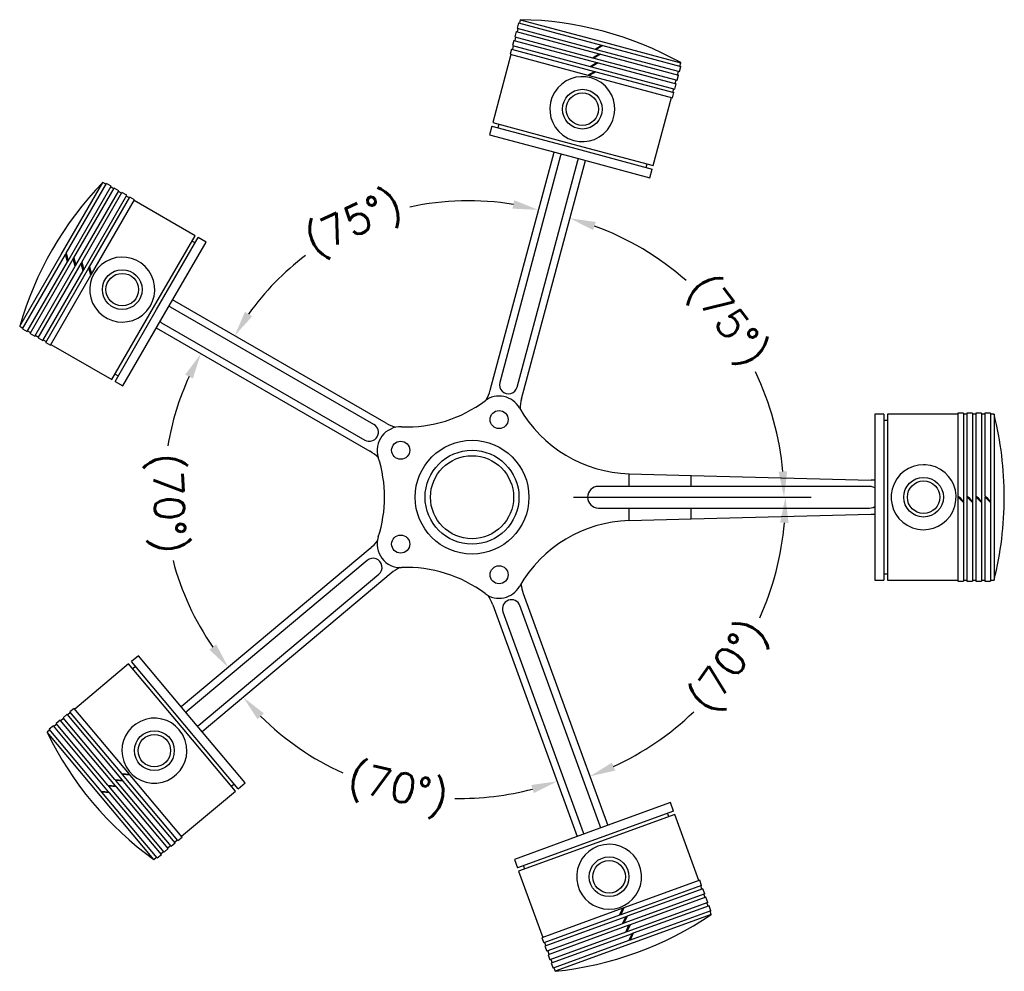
# Model space of a CAD drawing. Header units: inches. Extents: x -10 to 535, y 32 to 559.
import ezdxf

# ---------------------------------------------------------------- set-up
doc = ezdxf.new("R2010")
doc.units = ezdxf.units.IN
doc.header["$LTSCALE"] = 0.75
doc.layers.add('DIM', color=7, linetype='Continuous', lineweight=15)
doc.styles.add('ROMANS', font='romans.shx')
doc.dimstyles.new('aligned', dxfattribs={"dimscale": 0, "dimtxt": 0.08, "dimasz": 0.07, "dimexe": 0.07, "dimexo": 0.03, "dimgap": 0.025, "dimtad": 0, "dimdec": 0, "dimzin": 0, "dimdsep": 46, "dimtxsty": 'ROMANS', "dimcen": 0, "dimadec": 0, "dimazin": 0, "dimtfac": 1, "dimtdec": 0, "dimtofl": 0, "dimtmove": 0, "dimatfit": 3, "dimfxl": 0, "dimtolj": 1, "dimtzin": 0, "dimarcsym": 0})

# ---------------------------------------------------------------- blocks, each defined once
blk = doc.blocks.new('*D12')
at = {"layer": 'DEFPOINTS', "color": 0}
for p in [(303.61, 482.61), (355.96, 416.83), (267.78, 348.88), (190.21, 294.31), (290.5, 294.31)]:
    blk.add_point(p, dxfattribs=at)
at = {"layer": 'DIM', "color": 0, "lineweight": -2}
blk.add_line((296.6, 294.31), (427.31, 294.31), dxfattribs=at)
for start, end in [(48.6486, 69.9056), (5.0944, 25.7348)]:
    blk.add_arc((253.15, 294.31), 159.94, start, end, dxfattribs=at)
at = {"layer": 'DIM', "color": 0}
for points in [[(307.39, 442.26), (308.82, 446.78), (294.55, 448.8)], [(414.83, 308.62), (410.09, 308.41), (413.09, 294.31)]]:
    blk.add_solid(points, dxfattribs=at)
at = {"layer": 'DIM', "color": 0, "insert": (380.56, 390.99), "char_height": 16.247, "attachment_point": 5, "rotation": 307.1917, "style": 'ROMANS'}
blk.add_mtext('\\A1;(75°)', dxfattribs=at)
blk = doc.blocks.new('*D13')
at = {"layer": 'DEFPOINTS', "color": 0}
for p in [(286.22, 487.27), (212.49, 456.27), (73, 404.53), (250.39, 353.54), (192.9, 335.3)]:
    blk.add_point(p, dxfattribs=at)
at = {"layer": 'DIM', "color": 0, "lineweight": -2}
for start, end in [(80.4488, 102.5757), (127.1061, 144.5512)]:
    blk.add_arc((238.46, 309), 149.54, start, end, dxfattribs=at)
at = {"layer": 'DIM', "color": 0}
for points in [[(263.77, 458.79), (262.77, 454.16), (277.16, 453.45)], [(118.62, 394.45), (114.64, 397.01), (108.95, 383.77)]]:
    blk.add_solid(points, dxfattribs=at)
at = {"layer": 'DIM', "color": 0, "insert": (175.63, 444.71), "char_height": 16.247, "attachment_point": 5, "rotation": 24.8409, "style": 'ROMANS'}
blk.add_mtext('\\A1;(75°)', dxfattribs=at)
blk = doc.blocks.new('*D14')
at = {"layer": 'DEFPOINTS', "color": 0}
for p in [(64, 388.94), (183.9, 319.71), (184.05, 265.96), (76.24, 254.13), (78, 176.97)]:
    blk.add_point(p, dxfattribs=at)
at = {"layer": 'DIM', "color": 0, "lineweight": -2}
for start, end in [(155.3575, 170.5657), (194.6794, 214.6425)]:
    blk.add_arc((221.94, 297.75), 152.09, start, end, dxfattribs=at)
at = {"layer": 'DIM', "color": 0}
for points in [[(81.6, 362.25), (85.81, 360.08), (90.23, 373.8)], [(98.7, 212.73), (94.93, 209.86), (105.43, 199.99)]]:
    blk.add_solid(points, dxfattribs=at)
at = {"layer": 'DIM', "color": 0, "insert": (70.01, 290.79), "char_height": 16.247, "attachment_point": 5, "rotation": 272.6226, "style": 'ROMANS'}
blk.add_mtext('\\A1;(70°)', dxfattribs=at)
blk = doc.blocks.new('*D15')
at = {"layer": 'DEFPOINTS', "color": 0}
for p in [(195.62, 252.17), (251.82, 234.72), (89.57, 163.18), (163.45, 144.12), (299.17, 104.62)]:
    blk.add_point(p, dxfattribs=at)
at = {"layer": 'DIM', "color": 0, "lineweight": -2}
for start, end in [(225.1974, 245.4993), (268.8822, 284.8026)]:
    blk.add_arc((233.81, 284.21), 156.77, start, end, dxfattribs=at)
at = {"layer": 'DIM', "color": 0}
for points in [[(121.59, 171.37), (125.08, 174.58), (113.71, 183.44)], [(273.15, 134.9), (274.57, 130.38), (287.43, 136.89)]]:
    blk.add_solid(points, dxfattribs=at)
at = {"layer": 'DIM', "color": 0, "insert": (199.05, 131.34), "char_height": 16.247, "attachment_point": 5, "rotation": 347.1907, "style": 'ROMANS'}
blk.add_mtext('\\A1;(70°)', dxfattribs=at)
blk = doc.blocks.new('*D16')
at = {"layer": 'DEFPOINTS', "color": 0}
for p in [(190.21, 294.31), (290.5, 294.31), (268.74, 240.87), (400.42, 229.12), (316.09, 110.77)]:
    blk.add_point(p, dxfattribs=at)
at = {"layer": 'DIM', "color": 0, "lineweight": -2}
blk.add_line((296.6, 294.31), (428.1, 294.31), dxfattribs=at)
for start, end in [(336.0138, 355.0498), (294.9502, 313.7566)]:
    blk.add_arc((249.29, 294.31), 164.59, start, end, dxfattribs=at)
at = {"layer": 'DIM', "color": 0}
for points in [[(410.9, 280.21), (415.63, 280.01), (413.88, 294.31)], [(319.62, 142.89), (317.81, 147.27), (305.58, 139.65)]]:
    blk.add_solid(points, dxfattribs=at)
at = {"layer": 'DIM', "color": 0, "insert": (383.92, 199.64), "char_height": 16.247, "attachment_point": 5, "rotation": 54.8852, "style": 'ROMANS'}
blk.add_mtext('\\A1;(70°)', dxfattribs=at)

msp = doc.modelspace()

# ---------------------------------------------------------------- linework, layer by layer
at = {"color": 7, "linetype": 'Continuous'}
for p, q in [((266.09, 557.02), (265.31, 554.13)), ((266.09, 557.02), (312.11, 544.69)), ((267.09, 558.83), (266.57, 556.89)), ((267.09, 558.83), (311.52, 546.92)), ((264.8, 552.19), (264.02, 549.3)), ((264.8, 552.19), (310.82, 539.86)), ((265.8, 554), (265.28, 552.06)), ((265.31, 554.13), (308.44, 542.57)), ((263.5, 547.36), (262.73, 544.47)), ((263.5, 547.36), (309.52, 535.03)), ((264.5, 549.17), (263.98, 547.23)), ((264.02, 549.3), (307.14, 537.74)), ((311.52, 546.92), (355.96, 535.01)), ((262.21, 542.53), (261.43, 539.64)), ((262.21, 542.53), (308.23, 530.2)), ((263.21, 544.34), (262.69, 542.41)), ((262.73, 544.47), (305.85, 532.91)), ((307.14, 537.74), (310.82, 539.86)), ((311.5, 539.68), (307.83, 537.56)), ((308.44, 542.57), (312.11, 544.69)), ((308.44, 542.57), (309.12, 542.39)), ((312.8, 544.51), (309.12, 542.39)), ((309.12, 542.39), (355.14, 530.06)), ((310.82, 539.86), (311.5, 539.68)), ((311.5, 539.68), (354.63, 528.12)), ((312.11, 544.69), (312.8, 544.51)), ((312.8, 544.51), (355.92, 532.95)), ((261.91, 539.51), (251.82, 501.84)), ((261.43, 539.64), (304.56, 528.08)), ((305.85, 532.91), (309.52, 535.03)), ((310.21, 534.85), (306.53, 532.73)), ((307.14, 537.74), (307.83, 537.56)), ((307.83, 537.56), (353.85, 525.23)), ((309.52, 535.03), (310.21, 534.85)), ((310.21, 534.85), (353.33, 523.29)), ((355.44, 533.08), (355.96, 535.01)), ((304.56, 528.08), (308.23, 530.2)), ((308.91, 530.02), (305.24, 527.9)), ((305.85, 532.91), (306.53, 532.73)), ((306.53, 532.73), (352.56, 520.4)), ((308.23, 530.2), (308.91, 530.02)), ((308.91, 530.02), (352.04, 518.46)), ((354.14, 528.25), (354.66, 530.19)), ((355.14, 530.06), (355.92, 532.95)), ((304.56, 528.08), (305.24, 527.9)), ((305.24, 527.9), (351.26, 515.57)), ((352.85, 523.42), (353.37, 525.36)), ((353.85, 525.23), (354.63, 528.12)), ((351.26, 515.57), (352.04, 518.46)), ((351.56, 518.59), (352.07, 520.53)), ((352.56, 520.4), (353.33, 523.29)), ((340.69, 478.03), (350.78, 515.7)), ((251.82, 501.84), (296.25, 489.93)), ((251.3, 499.9), (250.01, 495.07)), ((251.3, 499.9), (295.73, 488)), ((255.2, 500.93), (254.68, 499)), ((250.01, 495.07), (294.44, 483.17)), ((250.39, 353.54), (285.75, 485.5)), ((295.73, 488), (340.17, 476.09)), ((296.25, 489.93), (340.69, 478.03)), ((289.35, 483.5), (255.71, 357.93)), ((265.37, 355.34), (299.01, 480.91)), ((267.78, 348.88), (303.13, 480.84)), ((294.44, 483.17), (338.87, 471.26)), ((336.79, 477), (337.3, 478.93)), ((338.87, 471.26), (340.17, 476.09)), ((12.93, 428.81), (35.93, 468.65)), ((15.59, 429.42), (37.91, 468.08)), ((16.69, 425.32), (40.51, 466.58)), ((19.92, 426.92), (42.24, 465.58)), ((21.02, 422.82), (44.84, 464.08)), ((37.66, 467.65), (35.93, 468.65)), ((40.51, 466.58), (37.91, 468.08)), ((41.99, 465.15), (40.26, 466.15)), ((44.84, 464.08), (42.24, 465.58)), ((46.32, 462.65), (44.59, 463.65)), ((24.25, 424.42), (46.57, 463.08)), ((25.35, 420.32), (49.17, 461.58)), ((28.58, 421.92), (50.9, 460.58)), ((29.68, 417.82), (53.5, 459.08)), ((49.17, 461.58), (46.57, 463.08)), ((50.65, 460.15), (48.92, 461.15)), ((53.5, 459.08), (50.9, 460.58)), ((87.03, 439.15), (53.25, 458.65)), ((64.03, 399.31), (87.03, 439.15)), ((65.76, 398.31), (88.76, 438.15)), ((87.01, 435.12), (85.28, 436.12)), ((93.09, 435.65), (88.76, 438.15)), ((70.09, 395.81), (93.09, 435.65)), ((-10.07, 388.98), (12.93, 428.81)), ((-8.59, 387.54), (15.24, 428.81)), ((-4.26, 385.04), (19.57, 426.31)), ((15.24, 428.81), (15.59, 429.42)), ((16.34, 424.71), (15.24, 428.81)), ((15.59, 429.42), (16.69, 425.32)), ((16.34, 424.71), (16.69, 425.32)), ((19.57, 426.31), (19.92, 426.92)), ((20.67, 422.21), (19.57, 426.31)), ((19.92, 426.92), (21.02, 422.82)), ((-5.99, 386.04), (16.34, 424.71)), ((-1.66, 383.54), (20.67, 422.21)), ((0.07, 382.54), (23.9, 423.81)), ((4.4, 380.04), (28.23, 421.31)), ((20.67, 422.21), (21.02, 422.82)), ((23.9, 423.81), (24.25, 424.42)), ((25, 419.71), (23.9, 423.81)), ((24.25, 424.42), (25.35, 420.32)), ((25, 419.71), (25.35, 420.32)), ((28.23, 421.31), (28.58, 421.92)), ((29.33, 417.21), (28.23, 421.31)), ((28.58, 421.92), (29.68, 417.82)), ((2.67, 381.04), (25, 419.71)), ((7, 378.54), (29.33, 417.21)), ((29.33, 417.21), (29.68, 417.82)), ((192.9, 335.3), (74.59, 403.61)), ((41.03, 359.48), (64.03, 399.31)), ((42.76, 358.48), (65.76, 398.31)), ((186.04, 334.64), (73.46, 399.64)), ((47.09, 355.98), (70.09, 395.81)), ((-10.07, 388.98), (-8.34, 387.98)), ((-8.59, 387.54), (-5.99, 386.04)), ((183.9, 319.71), (65.59, 388.02)), ((68.46, 390.98), (181.04, 325.98)), ((-5.74, 386.48), (-4.01, 385.48)), ((-4.26, 385.04), (-1.66, 383.54)), ((-1.41, 383.98), (0.32, 382.98)), ((0.07, 382.54), (2.67, 381.04)), ((2.92, 381.48), (4.65, 380.48)), ((4.4, 380.04), (7, 378.54)), ((7.25, 378.98), (41.03, 359.48)), ((42.78, 362.51), (44.51, 361.51)), ((42.76, 358.48), (47.09, 355.98)), ((463.36, 340.31), (463.36, 248.31)), ((468.36, 340.31), (463.36, 340.31)), ((468.36, 340.31), (468.36, 248.31)), ((470.36, 340.31), (470.36, 248.31)), ((509.36, 340.31), (470.36, 340.31)), ((509.36, 340.81), (509.36, 295.1)), ((512.36, 340.81), (509.36, 340.81)), ((512.36, 340.81), (512.36, 292.1)), ((514.36, 340.31), (512.36, 340.31)), ((514.36, 340.81), (514.36, 295.1)), ((517.36, 340.81), (514.36, 340.81)), ((517.36, 340.81), (517.36, 292.1)), ((517.36, 340.31), (517.36, 248.31)), ((519.36, 340.31), (517.36, 340.31)), ((519.36, 340.81), (519.36, 295.1)), ((522.36, 340.81), (519.36, 340.81)), ((522.36, 340.81), (522.36, 292.1)), ((522.36, 340.31), (522.36, 248.31)), ((524.35, 340.31), (522.36, 340.31)), ((524.35, 340.81), (524.35, 295.1)), ((527.35, 340.81), (524.35, 340.81)), ((527.35, 340.81), (527.35, 292.1)), ((527.36, 340.31), (527.36, 248.31)), ((529.36, 340.31), (527.36, 340.31)), ((529.36, 340.31), (529.36, 248.31)), ((470.36, 336.81), (468.36, 336.81)), ((517.36, 336.31), (517.36, 336.31)), ((522.36, 336.31), (522.36, 336.31)), ((527.36, 336.31), (527.35, 336.31)), ((327.33, 307.31), (361.69, 306.39)), ((327.33, 300.31), (327.33, 307.31)), ((361.69, 306.39), (461.34, 303.69)), ((361.69, 300.31), (361.69, 306.39)), ((327.33, 300.31), (310.36, 300.31)), ((361.69, 300.31), (327.33, 300.31)), ((460.36, 300.31), (361.69, 300.31)), ((463.36, 303.7), (461.34, 303.69)), ((509.36, 295.1), (509.36, 294.48)), ((509.36, 294.39), (509.36, 247.81)), ((514.36, 295.09), (514.36, 294.48)), ((514.36, 294.39), (514.36, 294.4)), ((514.36, 294.39), (514.36, 247.81)), ((519.36, 295.09), (519.36, 294.48)), ((519.36, 294.39), (519.36, 294.39)), ((519.36, 294.39), (519.36, 247.81)), ((524.35, 294.39), (524.35, 294.39)), ((524.35, 294.39), (524.35, 247.81)), ((524.36, 295.09), (524.36, 294.48)), ((512.36, 292.1), (512.36, 291.48)), ((512.36, 291.39), (512.36, 247.81)), ((517.36, 291.39), (517.36, 291.48)), ((517.36, 291.39), (517.36, 247.81)), ((522.36, 291.39), (522.36, 291.48)), ((522.36, 291.39), (522.36, 247.81)), ((527.35, 291.39), (527.35, 291.48)), ((527.35, 291.39), (527.35, 247.81)), ((310.36, 288.31), (327.33, 288.31)), ((327.33, 288.31), (361.69, 288.31)), ((327.33, 281.31), (327.33, 288.31)), ((361.69, 288.31), (460.36, 288.31)), ((361.69, 282.24), (361.69, 288.31)), ((361.69, 282.24), (461.34, 284.94)), ((461.34, 284.94), (463.36, 284.93)), ((327.33, 281.31), (361.69, 282.24)), ((184.05, 265.96), (79.4, 178.15)), ((182.32, 259.29), (82.74, 175.73)), ((89.17, 168.07), (188.75, 251.63)), ((195.62, 252.17), (90.97, 164.36)), ((468.36, 251.81), (470.36, 251.81)), ((517.36, 252.31), (517.36, 252.31)), ((522.36, 252.31), (522.36, 252.31)), ((527.35, 252.31), (527.36, 252.31)), ((463.36, 248.31), (468.36, 248.31)), ((470.36, 248.31), (509.36, 248.31)), ((509.36, 247.81), (512.36, 247.81)), ((512.36, 248.31), (514.36, 248.31)), ((514.36, 247.81), (517.36, 247.81)), ((517.36, 248.31), (519.36, 248.31)), ((519.36, 247.81), (522.36, 247.81)), ((522.36, 248.31), (524.35, 248.31)), ((524.35, 247.81), (527.35, 247.81)), ((527.36, 248.31), (529.36, 248.31)), ((268.74, 240.87), (315.46, 112.5)), ((251.82, 234.72), (298.55, 106.34)), ((257.5, 230.81), (301.96, 108.65)), ((311.36, 112.07), (266.9, 234.23)), ((50.26, 201.99), (20.38, 176.92)), ((79.82, 166.75), (50.26, 201.99)), ((55.62, 206.49), (51.79, 203.28)), ((81.36, 168.04), (51.79, 203.28)), ((85.19, 171.25), (55.62, 206.49)), ((54.04, 200.6), (52.51, 199.31)), ((18.08, 175), (16.55, 173.71)), ((20.06, 177.31), (17.76, 175.38)), ((46.46, 141.18), (17.76, 175.38)), ((50.69, 140.81), (20.06, 177.31)), ((12.4, 170.88), (10.1, 168.95)), ((43.02, 134.38), (12.4, 170.88)), ((14.25, 171.78), (12.72, 170.5)), ((16.23, 174.09), (13.93, 172.16)), ((42.63, 137.96), (13.93, 172.16)), ((46.86, 137.59), (16.23, 174.09)), ((114.75, 136.02), (85.19, 171.25)), ((6.59, 165.35), (5.06, 164.07)), ((34.63, 128.83), (5.06, 164.07)), ((8.57, 167.66), (6.27, 165.74)), ((34.97, 131.54), (6.27, 165.74)), ((39.19, 131.17), (8.57, 167.66)), ((10.42, 168.57), (8.89, 167.28)), ((38.8, 134.75), (10.1, 168.95)), ((109.39, 131.52), (79.82, 166.75)), ((110.92, 132.8), (81.36, 168.04)), ((42.63, 137.96), (46.86, 137.59)), ((43.08, 137.42), (42.63, 137.96)), ((47.31, 137.05), (43.08, 137.42)), ((73.71, 100.92), (43.08, 137.42)), ((46.46, 141.18), (50.69, 140.81)), ((46.91, 140.64), (46.46, 141.18)), ((47.31, 137.05), (46.86, 137.59)), ((51.14, 140.27), (46.91, 140.64)), ((77.54, 104.14), (46.91, 140.64)), ((76.01, 102.85), (47.31, 137.05)), ((51.14, 140.27), (50.69, 140.81)), ((79.84, 106.06), (51.14, 140.27)), ((34.97, 131.54), (39.19, 131.17)), ((35.42, 130.99), (34.97, 131.54)), ((39.65, 130.62), (35.42, 130.99)), ((66.05, 94.49), (35.42, 130.99)), ((38.8, 134.75), (43.02, 134.38)), ((39.25, 134.21), (38.8, 134.75)), ((39.65, 130.62), (39.19, 131.17)), ((43.48, 133.84), (39.25, 134.21)), ((69.88, 97.71), (39.25, 134.21)), ((43.48, 133.84), (43.02, 134.38)), ((72.18, 99.64), (43.48, 133.84)), ((79.52, 106.45), (109.39, 131.52)), ((107.14, 134.2), (108.67, 135.48)), ((110.92, 132.8), (114.75, 136.02)), ((64.2, 93.59), (34.63, 128.83)), ((68.35, 96.42), (39.65, 130.62)), ((350.23, 125.15), (307, 109.42)), ((351.94, 120.46), (308.71, 104.72)), ((351.94, 120.46), (350.23, 125.15)), ((352.62, 118.58), (309.4, 102.84)), ((349.34, 117.38), (348.65, 119.26)), ((365.96, 81.93), (352.62, 118.58)), ((307, 109.42), (263.78, 93.69)), ((75.69, 103.23), (77.22, 104.52)), ((77.54, 104.14), (79.84, 106.06)), ((308.71, 104.72), (265.49, 88.99)), ((69.88, 97.71), (72.18, 99.64)), ((71.86, 100.02), (73.39, 101.3)), ((73.71, 100.92), (76.01, 102.85)), ((309.4, 102.84), (266.17, 87.11)), ((64.2, 93.59), (65.73, 94.88)), ((66.05, 94.49), (68.35, 96.42)), ((68.03, 96.81), (69.56, 98.09)), ((263.78, 93.69), (265.49, 88.99)), ((268.78, 90.19), (269.46, 88.31)), ((266.17, 87.11), (279.51, 50.46)), ((366.43, 82.1), (324.48, 66.83)), ((367.46, 79.28), (366.43, 82.1)), ((367.46, 79.28), (322.69, 62.98)), ((368.14, 77.4), (326.19, 62.13)), ((367.67, 77.23), (366.99, 79.11)), ((369.17, 74.58), (368.14, 77.4)), ((369.17, 74.58), (324.4, 58.29)), ((369.85, 72.7), (327.9, 57.43)), ((369.38, 72.53), (368.7, 74.41)), ((370.88, 69.88), (369.85, 72.7)), ((323.81, 66.59), (279.04, 50.29)), ((322.02, 62.74), (323.81, 66.59)), ((324.48, 66.83), (322.69, 62.98)), ((324.48, 66.83), (323.81, 66.59)), ((370.88, 69.88), (326.11, 53.59)), ((371.56, 68), (329.61, 52.73)), ((371.09, 67.83), (370.41, 69.71)), ((372.59, 65.18), (371.56, 68)), ((322.02, 62.74), (280.07, 47.47)), ((325.52, 61.89), (280.75, 45.59)), ((322.69, 62.98), (322.02, 62.74)), ((323.73, 58.04), (325.52, 61.89)), ((326.19, 62.13), (324.4, 58.29)), ((326.19, 62.13), (325.52, 61.89)), ((372.59, 65.18), (327.82, 48.89)), ((372.8, 63.13), (329.58, 47.4)), ((372.8, 63.13), (372.12, 65.01)), ((323.73, 58.04), (281.78, 42.77)), ((327.23, 57.19), (282.46, 40.89)), ((324.4, 58.29), (323.73, 58.04)), ((325.44, 53.35), (327.23, 57.19)), ((327.9, 57.43), (326.11, 53.59)), ((327.9, 57.43), (327.23, 57.19)), ((279.04, 50.29), (280.07, 47.47)), ((325.44, 53.35), (283.49, 38.08)), ((328.94, 52.49), (284.17, 36.2)), ((326.11, 53.59), (325.44, 53.35)), ((327.15, 48.65), (328.94, 52.49)), ((329.61, 52.73), (327.82, 48.89)), ((329.61, 52.73), (328.94, 52.49)), ((280.54, 47.64), (281.22, 45.76)), ((280.75, 45.59), (281.78, 42.77)), ((327.15, 48.65), (285.2, 33.38)), ((329.58, 47.4), (286.35, 31.67)), ((327.82, 48.89), (327.15, 48.65)), ((282.25, 42.94), (282.93, 41.07)), ((282.46, 40.89), (283.49, 38.08)), ((283.96, 38.25), (284.64, 36.37)), ((284.17, 36.2), (285.2, 33.38)), ((285.67, 33.55), (286.35, 31.67))]:
    msp.add_line(p, q, dxfattribs=at)
at = {"color": 7, "linetype": 'Continuous', "flags": 128}
for points in [[(296.77, 491.86), (299.63, 491.34), (302.53, 491.28), (305.38, 491.69), (308.11, 492.53), (310.76, 493.86), (313.16, 495.6), (315.33, 497.82), (317.1, 500.4), (318.35, 503.13), (319.14, 506.04), (319.42, 508.83), (319.27, 511.62), (318.68, 514.39), (317.67, 517.02), (316.14, 519.62), (314.19, 521.94), (311.82, 523.95), (309.12, 525.52), (306.36, 526.56), (303.45, 527.13), (300.64, 527.23), (297.85, 526.89), (295.09, 526.09), (292.5, 524.88), (289.99, 523.15), (287.81, 521.02), (285.99, 518.51), (284.63, 515.71), (283.81, 512.92), (283.45, 510.03), (283.54, 507.25), (284.06, 504.53), (285.04, 501.8), (286.45, 499.26), (288.38, 496.85), (290.7, 494.8), (293.59, 493.05), (296.77, 491.86)], [(62.3, 400.31), (63.54, 402.94), (64.35, 405.73), (64.69, 408.58), (64.58, 411.44), (63.99, 414.35), (62.93, 417.12), (61.34, 419.79), (59.31, 422.16), (57, 424.08), (54.39, 425.59), (51.77, 426.59), (49.03, 427.16), (46.21, 427.31), (43.41, 427.01), (40.49, 426.21), (37.75, 424.93), (35.2, 423.15), (32.98, 420.96), (31.26, 418.55), (29.95, 415.9), (29.13, 413.2), (28.74, 410.42), (28.79, 407.55), (29.3, 404.73), (30.32, 401.87), (31.82, 399.2), (33.77, 396.8), (36.12, 394.76), (38.6, 393.24), (41.29, 392.15), (44.01, 391.52), (46.77, 391.31), (49.66, 391.56), (52.48, 392.26), (55.3, 393.5), (57.89, 395.21), (60.33, 397.55), (62.3, 400.31)], [(490.36, 312.31), (487.47, 312.08), (484.67, 311.39), (482.03, 310.27), (479.62, 308.76), (477.39, 306.79), (475.5, 304.48), (473.98, 301.77), (472.93, 298.83), (472.43, 295.87), (472.42, 292.87), (472.87, 290.07), (473.75, 287.39), (475.05, 284.85), (476.72, 282.57), (478.87, 280.46), (481.34, 278.74), (484.15, 277.42), (487.17, 276.6), (490.12, 276.32), (493.07, 276.52), (495.78, 277.15), (498.35, 278.19), (500.81, 279.66), (503, 281.5), (504.98, 283.82), (506.56, 286.46), (507.66, 289.35), (508.26, 292.39), (508.33, 295.31), (507.94, 298.19), (507.12, 300.88), (505.9, 303.4), (504.23, 305.79), (502.21, 307.86), (499.73, 309.68), (496.96, 311.06), (494.25, 311.89), (491.43, 312.28), (490.36, 312.31)], [(463.36, 299.51), (462.41, 299.95), (461.4, 300.22), (460.36, 300.31)], [(509.36, 295.1), (510.36, 294.1), (511.36, 293.1), (512.36, 292.1)], [(512.36, 291.48), (511.36, 292.48), (510.36, 293.48), (509.36, 294.48)], [(512.36, 291.39), (511.36, 292.39), (510.36, 293.39), (509.36, 294.39)], [(514.36, 295.1), (515.36, 294.1), (516.36, 293.1), (517.36, 292.1)], [(517.36, 291.48), (516.36, 292.48), (515.36, 293.48), (514.36, 294.48)], [(517.36, 291.39), (516.36, 292.39), (515.36, 293.39), (514.36, 294.39)], [(519.36, 295.1), (520.36, 294.1), (521.36, 293.1), (522.36, 292.1)], [(522.36, 291.48), (521.36, 292.48), (520.36, 293.48), (519.36, 294.48)], [(522.36, 291.39), (521.36, 292.39), (520.36, 293.39), (519.36, 294.39)], [(524.35, 295.1), (525.35, 294.1), (526.35, 293.1), (527.35, 292.1)], [(527.35, 291.48), (526.35, 292.48), (525.35, 293.48), (524.35, 294.48)], [(527.35, 291.39), (526.35, 292.39), (525.35, 293.39), (524.35, 294.39)], [(460.36, 288.31), (461.4, 288.41), (462.41, 288.68), (463.36, 289.12)], [(78.29, 165.47), (76.25, 167.54), (73.91, 169.25), (71.34, 170.55), (68.62, 171.42), (65.69, 171.86), (62.72, 171.81), (59.67, 171.23), (56.74, 170.14), (54.15, 168.62), (51.84, 166.69), (50, 164.56), (48.53, 162.19), (47.43, 159.58), (46.75, 156.85), (46.5, 153.84), (46.77, 150.82), (47.56, 147.82), (48.87, 144.98), (50.54, 142.54), (52.58, 140.41), (54.84, 138.71), (57.32, 137.4), (60.04, 136.46), (62.86, 135.97), (65.9, 135.95), (68.91, 136.45), (71.84, 137.46), (74.56, 138.97), (76.83, 140.79), (78.78, 142.94), (80.3, 145.27), (81.44, 147.8), (82.2, 150.6), (82.5, 153.49), (82.3, 156.57), (81.58, 159.59), (80.22, 162.67), (78.29, 165.47)], [(310.08, 100.96), (307.44, 99.75), (305.03, 98.13), (302.93, 96.17), (301.18, 93.91), (299.77, 91.3), (298.8, 88.5), (298.29, 85.43), (298.32, 82.31), (298.86, 79.35), (299.89, 76.52), (301.26, 74.07), (302.98, 71.87), (305.06, 69.95), (307.39, 68.37), (310.14, 67.12), (313.07, 66.33), (316.16, 66.05), (319.27, 66.31), (322.13, 67.04), (324.84, 68.24), (327.2, 69.78), (329.29, 71.65), (331.09, 73.89), (332.52, 76.37), (333.58, 79.22), (334.15, 82.22), (334.19, 85.32), (333.71, 88.4), (332.78, 91.15), (331.42, 93.72), (329.75, 95.94), (327.76, 97.88), (325.39, 99.55), (322.78, 100.82), (319.82, 101.69), (316.74, 102.04), (313.37, 101.82), (310.08, 100.96)]]:
    msp.add_lwpolyline(points, dxfattribs=at)
at = {"color": 7, "linetype": 'Continuous'}
for centre, radius in [((301.43, 509.25), 11), ((301.43, 509.25), 9), ((46.71, 409.31), 11), ((46.71, 409.31), 9), ((255.36, 337.31), 5), ((200.86, 320.31), 5), ((240.36, 294.31), 31.5), ((240.36, 294.31), 26), ((240.36, 294.31), 26), ((240.36, 294.31), 23), ((490.36, 294.31), 11), ((490.36, 294.31), 9), ((200.86, 268.31), 5), ((255.36, 251.31), 5), ((64.5, 153.9), 11), ((64.5, 153.9), 9), ((316.24, 84.05), 11), ((316.24, 84.05), 9)]:
    msp.add_circle(centre, radius, dxfattribs=at)
for centre, radius, start, end in [((264.08, 369.85), 189, 60.9135, 89.0865), ((294.18, 482.2), 5, 153.463, 165), ((294.18, 482.2), 5, 345, 356.537), ((171.69, 337.16), 189, 135.9135, 164.0865), ((70.96, 395.31), 5, 60, 71.537), ((70.96, 395.31), 5, 228.463, 240), ((260.54, 356.63), 5, 165, 345), ((255.36, 337.31), 13, 29.5912, 126.9467), ((227.21, 359.75), 24, 331.2015, 345), ((290.96, 342.67), 24, 165, 178.7143), ((204.27, 405.25), 72, 267.7015, 306.9467), ((329.27, 379.29), 72, 209.5912, 268.4521), ((346.04, 294.31), 189, 0, 14.0865), ((183.54, 330.31), 5, 240, 60), ((200.86, 320.31), 13, 87.7015, 197.8113), ((204.9, 356.09), 24, 240, 253.7985), ((171.9, 298.93), 24, 46.2034, 60), ((119.93, 294.31), 72, 342.1887, 17.8113), ((310.36, 294.31), 6, 90, 270), ((346.04, 294.31), 189, 345.9135, 0), ((329.27, 209.34), 72, 91.5479, 150.4088), ((168.63, 284.35), 24, 310, 323.7985), ((200.86, 268.31), 13, 162.1887, 272.2985), ((185.54, 255.46), 5, 310, 130), ((211.05, 233.79), 24, 116.2015, 130), ((204.27, 183.38), 72, 53.0533, 92.2985), ((291.29, 249.08), 24, 186.7592, 200), ((255.36, 251.31), 13, 233.0533, 330.4088), ((229.27, 226.51), 24, 20, 33.7985), ((262.2, 232.52), 5, 20, 200), ((85.95, 171.9), 5, 130, 141.537), ((175.06, 246.66), 189, 205.9135, 234.0865), ((85.95, 171.9), 5, 298.463, 310), ((306.66, 110.36), 5, 8.463, 20), ((306.66, 110.36), 5, 200, 211.537), ((266.88, 219.66), 189, 275.9135, 304.0865)]:
    msp.add_arc(centre, radius, start, end, dxfattribs=at)

# ---------------------------------------------------------------- dimensions: what is measured, and where the dimension line sits
at = {"layer": 'DIM'}
for base, line1, line2, picture, middle in [((212.49, 456.27), ((192.9, 335.3), (73, 404.53)), ((286.22, 487.27), (250.39, 353.54)), '*D13', (175.63, 444.71)), ((355.96, 416.83), ((267.78, 348.88), (303.61, 482.61)), ((190.21, 294.31), (290.5, 294.31)), '*D12', (380.56, 390.99)), ((76.24, 254.13), ((184.05, 265.96), (78, 176.97)), ((64, 388.94), (183.9, 319.71)), '*D14', (70.01, 290.79)), ((400.42, 229.12), ((290.5, 294.31), (190.21, 294.31)), ((316.09, 110.77), (268.74, 240.87)), '*D16', (383.92, 199.64)), ((163.45, 144.12), ((251.82, 234.72), (299.17, 104.62)), ((89.57, 163.18), (195.62, 252.17)), '*D15', (199.05, 131.34))]:
    dim = msp.add_angular_dim_2l(base=base, line1=line1, line2=line2, text='(<>)', dimstyle='aligned', override={"dimscale": 203.087252}, dxfattribs=at)
    dim.commit()
    dim.dimension.update_dxf_attribs({"geometry": picture, "text_midpoint": middle, "dimtype": 162})

doc.saveas('drawing.dxf')
